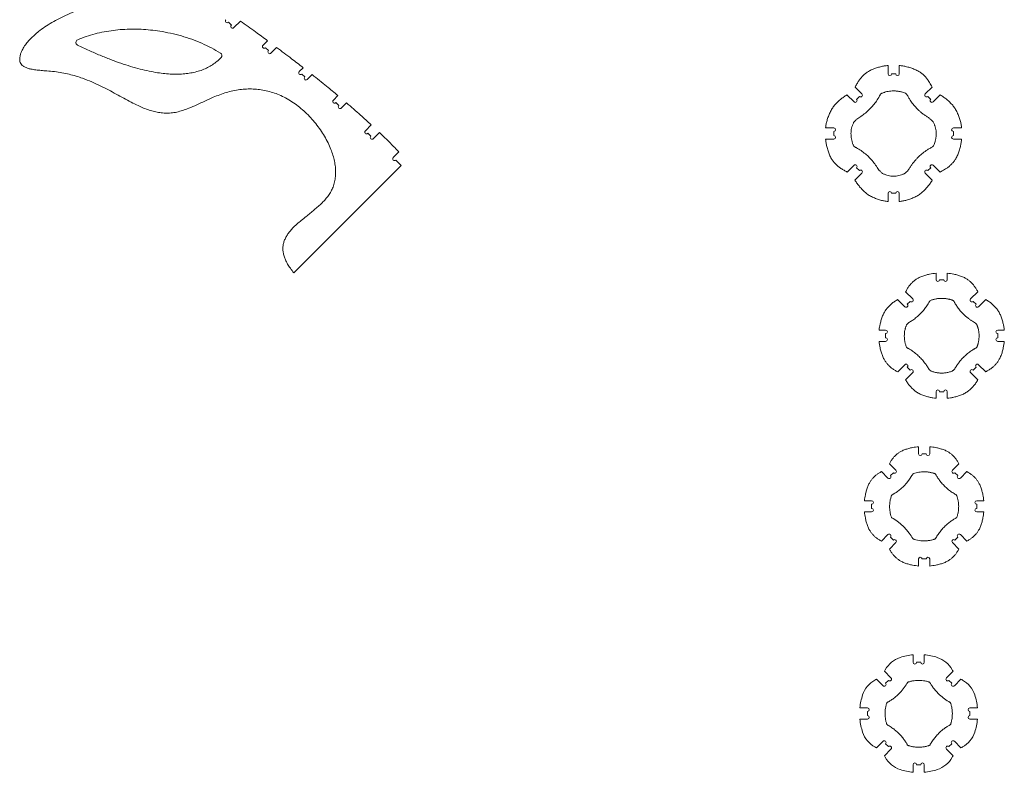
# Model space of a CAD drawing. Header units: millimetres. Extents: x -1072 to 1309, y -2665 to 2883.
# Tile 1 of 7: x -982 to 686, y -2665 to -1390. Entities that reach past the tile are written whole.
import ezdxf

# ---------------------------------------------------------------- set-up
doc = ezdxf.new("R2010")
doc.units = ezdxf.units.MM

msp = doc.modelspace()

# ---------------------------------------------------------------- linework, layer by layer
at = {"color": 7, "linetype": 'Continuous', "lineweight": 15}
for p, q in [((-623.295, -1399.637), (-628.245, -1394.687)), ((-607.873, -1392.7), (-619.053, -1403.88)), ((-569.655, -1433.678), (-562.022, -1426.045)), ((-560.463, -1442.87), (-565.412, -1437.921)), ((-546.598, -1437.491), (-556.22, -1447.113)), ((-508.198, -1478.287), (-501.609, -1471.698)), ((-499.006, -1487.479), (-503.955, -1482.53)), ((-486.539, -1483.498), (-494.763, -1491.722)), ((488.646, -1467.978), (488.646, -1482.003)), ((494.646, -1482.003), (501.646, -1482.003)), ((507.646, -1482.003), (507.646, -1467.978)), ((444.513, -1516.143), (432.847, -1504.477)), ((563.446, -1504.477), (551.78, -1516.143)), ((-450.549, -1526.704), (-442.833, -1518.988)), ((-441.357, -1535.896), (-446.306, -1530.946)), ((-428.281, -1531.306), (-437.114, -1540.139)), ((419.168, -1517.668), (431.078, -1529.578)), ((435.321, -1525.335), (440.27, -1520.385)), ((556.022, -1520.385), (560.972, -1525.335)), ((565.215, -1529.578), (577.124, -1517.668)), ((-396.365, -1578.586), (-386.356, -1568.577)), ((-387.172, -1587.778), (-392.122, -1582.828)), ((-372.498, -1581.589), (-382.93, -1592.021)), ((396.938, -1573.711), (382.944, -1573.711)), ((396.938, -1586.711), (396.938, -1579.711)), ((613.349, -1573.711), (599.354, -1573.711)), ((599.354, -1579.711), (599.354, -1586.711)), ((382.913, -1592.711), (396.938, -1592.711)), ((599.354, -1592.711), (613.38, -1592.711)), ((-349.101, -1623.953), (-339.48, -1614.332)), ((-335.666, -1637.388), (-344.859, -1628.196)), ((-335.666, -1637.388), (-517.419, -1819.141)), ((431.078, -1636.844), (419.412, -1648.51)), ((432.603, -1662.189), (444.513, -1650.279)), ((440.27, -1646.037), (435.321, -1641.087)), ((551.78, -1650.279), (563.689, -1662.189)), ((560.972, -1641.087), (556.022, -1646.037)), ((576.88, -1648.51), (565.215, -1636.844)), ((488.646, -1684.419), (488.646, -1698.414)), ((501.646, -1684.419), (494.646, -1684.419)), ((507.646, -1698.414), (507.646, -1684.419)), ((570.072, -1819.591), (570.072, -1830.718)), ((576.072, -1830.718), (583.072, -1830.718)), ((589.072, -1830.718), (589.072, -1819.591)), ((504.92, -1864.39), (517.12, -1876.589)), ((530.555, -1863.155), (518.464, -1851.064)), ((640.68, -1851.064), (628.589, -1863.155)), ((642.024, -1876.589), (654.224, -1864.389)), ((521.362, -1872.347), (526.312, -1867.397)), ((632.832, -1867.397), (637.782, -1872.347)), ((484.683, -1916.107), (473.575, -1916.107)), ((685.569, -1916.107), (674.461, -1916.107)), ((484.683, -1929.107), (484.683, -1922.107)), ((674.461, -1922.107), (674.461, -1929.107)), ((473.556, -1935.107), (484.683, -1935.107)), ((674.461, -1935.107), (685.588, -1935.107)), ((517.12, -1974.624), (505.029, -1986.715)), ((526.312, -1983.817), (521.362, -1978.867)), ((637.782, -1978.867), (632.832, -1983.817)), ((654.115, -1986.715), (642.024, -1974.624)), ((518.355, -2000.259), (530.555, -1988.059)), ((628.589, -1988.059), (640.789, -2000.259)), ((570.072, -2020.495), (570.072, -2031.604)), ((583.072, -2020.495), (576.072, -2020.495)), ((589.072, -2031.604), (589.072, -2020.495)), ((540.339, -2113.49), (540.339, -2125.54)), ((559.339, -2125.54), (559.339, -2113.49)), ((546.339, -2125.54), (553.339, -2125.54)), ((501.973, -2153.248), (490.993, -2142.267)), ((608.686, -2142.267), (597.705, -2153.248)), ((477.531, -2155.675), (488.538, -2166.683)), ((492.781, -2162.44), (497.731, -2157.49)), ((601.948, -2157.49), (606.898, -2162.44)), ((611.14, -2166.683), (622.148, -2155.675)), ((460.83, -2205.049), (448.786, -2205.049)), ((460.83, -2218.049), (460.83, -2211.049)), ((650.892, -2205.049), (638.848, -2205.049)), ((638.848, -2211.049), (638.848, -2218.049)), ((448.781, -2224.049), (460.83, -2224.049)), ((638.848, -2224.049), (650.898, -2224.049)), ((488.538, -2262.415), (477.558, -2273.395)), ((497.731, -2271.607), (492.781, -2266.657)), ((606.898, -2266.657), (601.948, -2271.607)), ((622.121, -2273.395), (611.14, -2262.415)), ((490.966, -2286.857), (501.973, -2275.85)), ((597.705, -2275.85), (608.713, -2286.857)), ((540.339, -2303.558), (540.339, -2315.602)), ((553.339, -2303.558), (546.339, -2303.558)), ((559.339, -2315.602), (559.339, -2303.558)), ((531.133, -2465.788), (531.133, -2478.625)), ((550.133, -2478.625), (550.133, -2465.788)), ((537.133, -2478.625), (544.133, -2478.625)), ((493.715, -2504.983), (482.477, -2493.745)), ((598.789, -2493.745), (587.551, -2504.983)), ((469.042, -2507.18), (480.28, -2518.418)), ((484.522, -2514.175), (489.472, -2509.226)), ((591.794, -2509.226), (596.743, -2514.175)), ((600.986, -2518.418), (612.224, -2507.18)), ((453.922, -2555.836), (441.085, -2555.836)), ((453.922, -2568.836), (453.922, -2561.836)), ((640.181, -2555.836), (627.344, -2555.836)), ((627.344, -2561.836), (627.344, -2568.836)), ((441.085, -2574.836), (453.922, -2574.836)), ((627.344, -2574.836), (640.181, -2574.836)), ((480.28, -2612.254), (469.042, -2623.492)), ((489.472, -2621.447), (484.522, -2616.497)), ((596.743, -2616.497), (591.794, -2621.447)), ((612.224, -2623.492), (600.986, -2612.254)), ((482.477, -2636.927), (493.715, -2625.689)), ((587.551, -2625.689), (598.789, -2636.927)), ((531.133, -2652.047), (531.133, -2664.884)), ((544.133, -2652.047), (537.133, -2652.047)), ((550.133, -2664.884), (550.133, -2652.047))]:
    msp.add_line(p, q, dxfattribs=at)
at = {"color": 7, "linetype": 'Continuous', "lineweight": 15, "flags": 128}
for points in [[(549.839, -2156.07), (547.604, -2156.116), (545.333, -2156.253), (543.08, -2156.482), (540.846, -2156.8), (538.62, -2157.208), (536.325, -2157.726), (534.06, -2158.338), (531.809, -2159.046), (531.809, -2159.046), (531.809, -2159.046), (531.809, -2159.046), (531.808, -2159.046), (531.808, -2159.047), (531.808, -2159.047), (531.807, -2159.047), (531.806, -2159.048), (531.803, -2159.049), (531.797, -2159.051), (531.785, -2159.055), (531.762, -2159.063), (531.718, -2159.078), (531.643, -2159.107), (531.482, -2159.179), (531.176, -2159.355), (530.649, -2159.825), (529.919, -2161.031), (529.214, -2162.255), (525.13, -2168.583), (520.527, -2174.534), (515.429, -2180.078), (510.197, -2184.897), (504.593, -2189.286), (502.302, -2190.883), (499.959, -2192.409), (497.564, -2193.866), (495.237, -2195.397), (494.773, -2195.928), (494.433, -2196.544), (494.286, -2196.972), (494.15, -2197.375), (494.096, -2197.541), (493.985, -2197.883), (493.189, -2200.602), (492.535, -2203.339), (491.653, -2208.914), (491.361, -2214.552)], [(491.361, -2214.552), (491.407, -2216.788), (491.544, -2219.059), (491.773, -2221.311), (492.09, -2223.545), (492.499, -2225.77), (493.017, -2228.065), (493.628, -2230.33), (494.336, -2232.581), (494.336, -2232.581), (494.336, -2232.581), (494.336, -2232.581), (494.336, -2232.581), (494.337, -2232.581), (494.337, -2232.582), (494.337, -2232.582), (494.337, -2232.584), (494.339, -2232.587), (494.341, -2232.593), (494.345, -2232.604), (494.353, -2232.627), (494.368, -2232.67), (494.397, -2232.747), (494.468, -2232.908), (494.644, -2233.214), (495.114, -2233.74), (496.32, -2234.471), (497.544, -2235.175), (503.87, -2239.258), (509.825, -2243.864), (515.369, -2248.963), (520.189, -2254.195), (524.575, -2259.797), (526.172, -2262.087), (527.698, -2264.43), (529.155, -2266.826), (530.686, -2269.152), (531.217, -2269.617), (531.834, -2269.956), (532.501, -2270.184), (532.501, -2270.184), (532.501, -2270.184), (532.501, -2270.184), (532.502, -2270.184), (532.502, -2270.184), (532.502, -2270.184), (532.503, -2270.184), (532.504, -2270.185), (532.506, -2270.186), (532.511, -2270.188), (532.522, -2270.191), (532.542, -2270.198), (532.583, -2270.211), (532.664, -2270.239), (532.831, -2270.293), (533.172, -2270.404), (538.627, -2271.853), (544.202, -2272.735), (549.839, -2273.027)]]:
    msp.add_lwpolyline(points, dxfattribs=at)
at = {"color": 7, "linetype": 'Continuous', "lineweight": 15}
for centre, radius, start, end in [((-630.367, -1392.566), 3, 135, 315), ((-621.174, -1401.758), 3, 135, 315), ((-881.514, -1428.978), 5, 112.85267, 244.279848), ((-567.534, -1435.799), 3, 135, 315), ((-644.225, -1451.23), 5, 315.689068, 58.288014), ((-558.341, -1444.992), 3, 135, 315), ((-506.077, -1480.408), 3, 135, 315), ((491.646, -1482.003), 3, 180, 0), ((504.646, -1482.003), 3, 180, 0), ((-496.884, -1489.601), 3, 135, 315), ((442.392, -1518.264), 3, 225, 45), ((553.901, -1518.264), 3, 135, 315), ((-448.428, -1528.825), 3, 135, 315), ((433.199, -1527.457), 3, 225, 45), ((563.093, -1527.457), 3, 135, 315), ((-439.235, -1538.018), 3, 135, 315), ((-394.243, -1580.707), 3, 135, 315), ((396.938, -1576.711), 3, 270, 90), ((599.354, -1576.711), 3, 90, 270), ((-385.051, -1589.899), 3, 135, 315), ((396.938, -1589.711), 3, 270, 90), ((599.354, -1589.711), 3, 90, 270), ((-346.98, -1626.075), 3, 135, 315), ((433.199, -1638.966), 3, 315, 135), ((442.392, -1648.158), 3, 315, 135), ((553.901, -1648.158), 3, 45, 225), ((563.093, -1638.966), 3, 45, 225), ((491.646, -1684.419), 3, 0, 180), ((504.646, -1684.419), 3, 0, 180), ((573.072, -1830.718), 3, 180, 360), ((586.072, -1830.718), 3, 180, 0), ((528.433, -1865.276), 3, 225, 45), ((630.711, -1865.276), 3, 135, 315), ((519.241, -1874.468), 3, 225, 45), ((639.903, -1874.468), 3, 135, 315), ((484.683, -1919.107), 3, 270, 90), ((674.461, -1919.107), 3, 90, 270), ((484.683, -1932.107), 3, 270, 90), ((674.461, -1932.107), 3, 90, 270), ((519.241, -1976.745), 3, 315, 135), ((528.433, -1985.938), 3, 315, 135), ((630.711, -1985.938), 3, 45, 225), ((639.903, -1976.745), 3, 45, 225), ((573.072, -2020.495), 3, 0, 180), ((586.072, -2020.495), 3, 0, 180), ((543.339, -2125.54), 3, 180, 0), ((556.339, -2125.54), 3, 180, 0), ((490.66, -2164.561), 3, 225, 45), ((499.852, -2155.369), 3, 225, 45), ((599.827, -2155.369), 3, 135, 315), ((609.019, -2164.561), 3, 135, 315), ((460.83, -2208.049), 3, 270, 90), ((638.848, -2208.049), 3, 90, 270), ((460.83, -2221.049), 3, 270, 90), ((638.848, -2221.049), 3, 90, 270), ((490.66, -2264.536), 3, 315, 135), ((609.019, -2264.536), 3, 45, 225), ((499.852, -2273.728), 3, 315, 135), ((599.827, -2273.728), 3, 45, 225), ((543.339, -2303.558), 3, 0, 180), ((556.339, -2303.558), 3, 0, 180), ((540.633, -2565.336), 100, 95.45132, 108.381025), ((540.633, -2565.336), 100, 71.618975, 84.54868), ((523.29, -2513.142), 45, 108.381025, 150.8912), ((534.133, -2478.625), 3, 180, 0), ((547.133, -2478.625), 3, 180, 0), ((557.976, -2513.142), 45, 29.1088, 71.618975), ((444.657, -2469.36), 45, 327.187474, 330.8912), ((636.609, -2469.36), 45, 209.1088, 212.812526), ((488.439, -2547.993), 45, 119.1088, 161.618975), ((444.657, -2469.36), 45, 299.1088, 302.812526), ((482.401, -2516.297), 3, 225, 45), ((491.594, -2507.104), 3, 225, 45), ((589.672, -2507.104), 3, 135, 315), ((598.865, -2516.297), 3, 135, 315), ((636.609, -2469.36), 45, 237.187474, 240.8912), ((592.827, -2547.993), 45, 18.381025, 60.8912), ((540.633, -2565.336), 100, 161.618975, 174.54868), ((540.633, -2565.336), 100, 5.45132, 18.381025), ((453.922, -2558.836), 3, 270, 90), ((627.344, -2558.836), 3, 90, 270), ((540.633, -2565.336), 100, 185.45132, 198.381025), ((453.922, -2571.836), 3, 270, 90), ((627.344, -2571.836), 3, 90, 270), ((540.633, -2565.336), 100, 341.618975, 354.54868), ((488.439, -2582.68), 45, 198.381025, 240.8912), ((592.827, -2582.68), 45, 299.1088, 341.618975), ((482.401, -2614.375), 3, 315, 135), ((598.865, -2614.375), 3, 45, 225), ((444.657, -2661.312), 45, 57.187474, 60.8912), ((491.594, -2623.568), 3, 315, 135), ((589.672, -2623.568), 3, 45, 225), ((636.609, -2661.312), 45, 119.1088, 122.812526), ((444.657, -2661.312), 45, 29.1088, 32.812526), ((523.29, -2617.53), 45, 209.1088, 251.618975), ((534.133, -2652.047), 3, 0, 180), ((547.133, -2652.047), 3, 0, 180), ((557.976, -2617.53), 45, 288.381025, 330.8912), ((636.609, -2661.312), 45, 147.187474, 150.8912), ((540.633, -2565.336), 100, 251.618975, 264.54868), ((540.633, -2565.336), 100, 275.45132, 288.381025)]:
    msp.add_arc(centre, radius, start, end, dxfattribs=at)
for points, knots in [([(-517.419, -1819.141), (-519.437, -1816.614), (-523.259, -1811.827), (-527.988, -1804.492), (-531.592, -1797.541), (-534.101, -1790.919), (-535.586, -1784.609), (-536.107, -1778.59), (-535.714, -1772.525), (-534.298, -1766.416), (-531.794, -1760.317), (-528.411, -1754.517), (-524.275, -1748.967), (-518.981, -1743.033), (-512.464, -1736.774), (-504.791, -1730.187), (-497.129, -1724.001), (-489.731, -1718.111), (-482.779, -1712.469), (-476.033, -1706.704), (-469.646, -1700.758), (-463.774, -1694.571), (-458.574, -1688.08), (-454.203, -1681.218), (-450.688, -1673.591), (-448.169, -1665.192), (-446.765, -1656.06), (-446.511, -1646.64), (-447.336, -1637.005), (-449.17, -1627.227), (-451.948, -1617.38), (-455.814, -1606.97), (-460.863, -1596.113), (-467.158, -1584.958), (-474.356, -1574.144), (-482.355, -1563.789), (-491.054, -1554.011), (-500.379, -1544.906), (-510.233, -1536.601), (-520.522, -1529.22), (-531.146, -1522.904), (-542.029, -1517.701), (-553.045, -1513.618), (-564.146, -1510.614), (-575.288, -1508.646), (-586.498, -1507.678), (-597.805, -1507.689), (-609.17, -1508.678), (-620.548, -1510.646), (-631.826, -1513.568), (-642.941, -1517.395), (-655.025, -1522.307), (-667.972, -1528.17), (-681.737, -1534.573), (-694.221, -1540.015), (-705.453, -1544.159), (-715.406, -1546.983), (-725.221, -1548.583), (-734.872, -1548.881), (-744.308, -1548.04), (-753.579, -1546.202), (-762.736, -1543.514), (-771.887, -1540.082), (-782.045, -1535.599), (-793.254, -1529.996), (-805.606, -1523.342), (-818.336, -1516.32), (-831.552, -1509.176), (-845.362, -1502.155), (-859.872, -1495.505), (-873.575, -1490.114), (-886.332, -1485.916), (-898.002, -1482.741), (-910.18, -1480.162), (-922.86, -1478.271), (-934.674, -1477.26), (-945.256, -1476.44), (-954.232, -1475.554), (-961.964, -1474.356), (-968.323, -1472.734), (-973.296, -1470.739), (-977.196, -1468.152), (-979.917, -1464.943), (-981.456, -1461.169), (-981.799, -1456.768), (-981.155, -1451.964), (-979.73, -1446.967), (-977.25, -1441.151), (-973.394, -1434.764), (-968.099, -1427.888), (-961.942, -1421.201), (-954.969, -1414.726), (-946.409, -1407.792), (-936.116, -1400.572), (-924.018, -1393.248), (-910.767, -1386.269), (-896.483, -1379.742), (-881.306, -1373.767), (-865.739, -1368.567), (-849.993, -1364.118), (-839.362, -1361.869), (-834.081, -1360.752)], [0, 0, 0, 0, 0.00936313, 0.01773122, 0.02523103, 0.03200028, 0.03818722, 0.04394707, 0.04943306, 0.0557232, 0.06201994, 0.0684585, 0.07511862, 0.08203378, 0.09146702, 0.10126527, 0.11131735, 0.11998517, 0.12865492, 0.13724421, 0.14568229, 0.15391724, 0.161928, 0.16973567, 0.17741846, 0.18617849, 0.19504167, 0.2040993, 0.21340906, 0.2229975, 0.23286825, 0.24300574, 0.25512836, 0.26750822, 0.28006728, 0.2927195, 0.30537482, 0.31794247, 0.33043347, 0.34266503, 0.35457433, 0.36618162, 0.37755325, 0.38855405, 0.39944526, 0.41027872, 0.42110149, 0.43215333, 0.44327668, 0.45450539, 0.46585823, 0.4772983, 0.49227213, 0.50701528, 0.52127303, 0.53170001, 0.54166681, 0.55119208, 0.56042452, 0.56955486, 0.57857331, 0.58775243, 0.59716647, 0.60685969, 0.61989767, 0.63344863, 0.64749317, 0.66200364, 0.67695826, 0.69235359, 0.70821544, 0.71957879, 0.73123356, 0.74322534, 0.75561143, 0.76833809, 0.77755715, 0.7863532, 0.79445485, 0.80019366, 0.80532662, 0.80991134, 0.81359871, 0.8173436, 0.8215121, 0.82623438, 0.83131884, 0.83651666, 0.84450316, 0.85285115, 0.86161647, 0.87079991, 0.88038635, 0.89350211, 0.90717954, 0.92131895, 0.9368536, 0.95264309, 0.96853451, 0.98437202, 1, 1, 1, 1]), ([(-607.873, -1392.7), (-599.303, -1398.857), (-583.954, -1409.883), (-568.741, -1421.094), (-562.022, -1426.045)], [0, 0, 0, 0, 0.55837599, 1, 1, 1, 1]), ([(-883.456, -1424.371), (-878.658, -1422.472), (-869.03, -1418.661), (-854.057, -1414.278), (-838.745, -1410.818), (-823.128, -1408.359), (-807.39, -1406.86), (-791.607, -1406.288), (-775.856, -1406.6), (-760.115, -1407.773), (-743.469, -1409.914), (-726.029, -1413.192), (-707.951, -1417.784), (-690.34, -1423.461), (-673.336, -1430.221), (-656.998, -1437.921), (-646.703, -1443.975), (-641.597, -1446.977)], [0, 0, 0, 0, 0.06152039, 0.12345933, 0.18584714, 0.24867424, 0.31189803, 0.37431157, 0.43695288, 0.49971836, 0.56249226, 0.63705798, 0.71124254, 0.78482783, 0.85760505, 0.92938329, 1, 1, 1, 1]), ([(-640.648, -1454.723), (-642.922, -1456.912), (-647.462, -1461.281), (-655.151, -1466.845), (-663.425, -1471.62), (-672.348, -1475.542), (-681.896, -1478.627), (-691.867, -1480.829), (-702.224, -1482.211), (-712.946, -1482.828), (-724.225, -1482.707), (-736.062, -1481.849), (-748.977, -1480.188), (-763.013, -1477.619), (-778.207, -1474.05), (-794.098, -1469.566), (-810.686, -1464.166), (-827.974, -1457.852), (-845.958, -1450.616), (-864.655, -1442.493), (-877.239, -1436.534), (-883.684, -1433.483)], [0, 0, 0, 0, 0.0365636, 0.07298462, 0.10970591, 0.14716165, 0.18575965, 0.2258741, 0.26538605, 0.30678741, 0.35029134, 0.39608169, 0.44431614, 0.50119891, 0.56145312, 0.62521265, 0.69259025, 0.76368217, 0.83856941, 0.91732227, 1, 1, 1, 1]), ([(-546.598, -1437.491), (-538.174, -1443.804), (-523.098, -1455.101), (-508.188, -1466.617), (-501.609, -1471.698)], [0, 0, 0, 0, 0.558752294, 1, 1, 1, 1]), ([(-486.539, -1483.498), (-478.317, -1490.034), (-463.627, -1501.714), (-449.19, -1513.707), (-442.833, -1518.988)], [0, 0, 0, 0, 0.55964191, 1, 1, 1, 1]), ([(488.646, -1467.978), (486.552, -1468.235), (482.35, -1468.75), (475.786, -1470.125), (468.986, -1472.05), (462.002, -1474.535), (455.921, -1477.601), (450.828, -1481.093), (446.477, -1484.817), (442.486, -1489.136), (438.857, -1493.99), (436.087, -1499.371), (433.926, -1502.776), (432.847, -1504.477)], [0, 0, 0, 0, 0.09019481, 0.18093231, 0.28642559, 0.39223254, 0.49741919, 0.57656725, 0.65571896, 0.7417926, 0.82760297, 0.91390055, 1, 1, 1, 1]), ([(563.446, -1504.477), (562.64, -1503.27), (561.022, -1500.849), (559.089, -1496.941), (556.595, -1492.888), (553.495, -1488.769), (549.688, -1484.712), (545.463, -1481.092), (540.368, -1477.599), (534.286, -1474.533), (527.304, -1472.049), (520.506, -1470.125), (513.942, -1468.75), (509.74, -1468.235), (507.646, -1467.978)], [0, 0, 0, 0, 0.06196264, 0.12438689, 0.1860796, 0.2652139, 0.34435534, 0.42349138, 0.50263443, 0.60793215, 0.71361443, 0.81907887, 0.90983, 1, 1, 1, 1]), ([(498.146, -1511.003), (496.628, -1511.046), (493.593, -1511.132), (489.072, -1511.791), (485.365, -1512.637), (482.442, -1513.497), (480.295, -1514.252), (478.314, -1514.956), (476.749, -1516.058), (475.573, -1517.317), (474.733, -1518.814), (472.813, -1522.522), (469.338, -1528.203), (463.855, -1535.503), (457.56, -1542.326), (450.49, -1548.575), (444.232, -1553.23), (439.082, -1556.319), (436.304, -1558.524), (434.152, -1560.456), (432.57, -1561.992), (430.963, -1563.587), (429.935, -1565.611), (429.055, -1567.707), (427.97, -1570.548), (426.879, -1574.184), (426.062, -1578.685), (425.98, -1581.72), (425.939, -1583.243)], [0, 0, 0, 0, 0.04161294, 0.08322667, 0.1250069, 0.14582534, 0.16670115, 0.18750711, 0.20310933, 0.21872009, 0.23433263, 0.24996413, 0.33334486, 0.41645775, 0.50000606, 0.58744986, 0.67490819, 0.71345261, 0.75195828, 0.77192614, 0.79272066, 0.81255175, 0.83350166, 0.85431291, 0.87501746, 0.91683173, 0.95826797, 1, 1, 1, 1]), ([(570.354, -1583.243), (570.313, -1581.72), (570.231, -1578.685), (569.413, -1574.185), (568.324, -1570.55), (567.235, -1567.706), (566.361, -1565.607), (565.12, -1563.22), (562.84, -1561.154), (559.858, -1558.322), (555.93, -1555.544), (551.302, -1552.628), (546.931, -1549.355), (542.712, -1545.872), (537.814, -1541.323), (532.455, -1535.522), (528.228, -1529.908), (525.525, -1525.784), (524.044, -1523.339), (522.597, -1520.866), (521.375, -1518.284), (519.867, -1516.265), (517.653, -1514.75), (514.918, -1513.872), (512.029, -1512.939), (509.441, -1512.296), (507.208, -1511.834), (504.959, -1511.469), (502.699, -1511.204), (500.424, -1511.036), (498.906, -1511.014), (498.146, -1511.003)], [0, 0, 0, 0, 0.04173148, 0.08316478, 0.12497551, 0.14563709, 0.16663772, 0.18743721, 0.21867252, 0.24992889, 0.30048641, 0.35004079, 0.40002343, 0.45006054, 0.50004282, 0.58323983, 0.66627809, 0.69241071, 0.71844944, 0.74467894, 0.77089838, 0.79687098, 0.81247557, 0.84370644, 0.87496495, 0.89592192, 0.91674979, 0.93748581, 0.95838198, 0.97915681, 1, 1, 1, 1]), ([(-428.281, -1531.306), (-420.353, -1538.159), (-406.206, -1550.389), (-392.418, -1563.023), (-386.356, -1568.577)], [0, 0, 0, 0, 0.56035316, 1, 1, 1, 1]), ([(419.168, -1517.668), (417.227, -1518.907), (413.362, -1521.373), (407.949, -1525.666), (402.845, -1530.305), (398.025, -1535.264), (393.806, -1540.922), (390.407, -1547.325), (387.585, -1554.174), (385.379, -1560.903), (383.8, -1567.421), (383.229, -1571.615), (382.944, -1573.711)], [0, 0, 0, 0, 0.09954321, 0.19821353, 0.29835315, 0.39778301, 0.49689246, 0.60249439, 0.71041527, 0.8170211, 0.90853601, 1, 1, 1, 1]), ([(613.349, -1573.711), (613.063, -1571.615), (612.492, -1567.421), (610.918, -1560.924), (608.713, -1554.185), (605.89, -1547.336), (602.482, -1540.916), (598.267, -1535.264), (593.446, -1530.304), (588.34, -1525.663), (582.928, -1521.371), (579.064, -1518.905), (577.124, -1517.668)], [0, 0, 0, 0, 0.09146798, 0.18298255, 0.28868265, 0.39790341, 0.50310815, 0.6021706, 0.70169536, 0.80185726, 0.90055777, 1, 1, 1, 1]), ([(-372.498, -1581.589), (-366.237, -1587.618), (-355.071, -1598.372), (-344.238, -1609.46), (-339.48, -1614.332)], [0, 0, 0, 0, 0.56070537, 1, 1, 1, 1]), ([(425.939, -1583.243), (425.982, -1584.76), (426.068, -1587.795), (426.726, -1592.313), (427.572, -1596.02), (428.432, -1598.941), (429.186, -1601.087), (429.889, -1603.067), (430.991, -1604.631), (432.25, -1605.807), (433.745, -1606.646), (437.452, -1608.565), (443.129, -1612.038), (450.425, -1617.517), (457.247, -1623.81), (463.497, -1630.881), (468.151, -1637.138), (471.237, -1642.286), (473.439, -1645.059), (475.37, -1647.211), (476.906, -1648.791), (478.5, -1650.398), (480.524, -1651.425), (482.619, -1652.304), (485.458, -1653.388), (489.092, -1654.479), (493.59, -1655.296), (496.624, -1655.378), (498.146, -1655.419)], [0, 0, 0, 0, 0.0416096, 0.08323294, 0.12500083, 0.14584651, 0.16670956, 0.18750516, 0.20310951, 0.21871799, 0.2343302, 0.24995937, 0.33332472, 0.41642843, 0.49997016, 0.58746525, 0.67503461, 0.71346448, 0.75197947, 0.77194464, 0.79273528, 0.81256772, 0.83353297, 0.85432759, 0.8750272, 0.91683976, 0.95827223, 1, 1, 1, 1]), ([(498.146, -1655.419), (499.669, -1655.378), (502.702, -1655.296), (507.201, -1654.478), (510.834, -1653.39), (513.677, -1652.301), (515.775, -1651.428), (518.16, -1650.187), (520.226, -1647.908), (523.056, -1644.928), (525.833, -1641.002), (528.747, -1636.375), (532.019, -1632.006), (535.501, -1627.789), (540.048, -1622.893), (545.846, -1617.537), (551.457, -1613.311), (555.58, -1610.61), (558.023, -1609.129), (560.495, -1607.683), (563.077, -1606.461), (565.095, -1604.955), (566.609, -1602.741), (567.486, -1600.008), (568.419, -1597.119), (569.061, -1594.533), (569.524, -1592.301), (569.889, -1590.053), (570.153, -1587.794), (570.321, -1585.52), (570.343, -1584.003), (570.354, -1583.243)], [0, 0, 0, 0, 0.04173148, 0.0831644, 0.12497474, 0.1456376, 0.16663726, 0.18743616, 0.21867236, 0.24992959, 0.30045814, 0.35004003, 0.40002376, 0.45006082, 0.50004302, 0.58324082, 0.66627788, 0.69241157, 0.71844973, 0.74467955, 0.77089944, 0.79687065, 0.81247611, 0.84370611, 0.87496577, 0.89592071, 0.91674908, 0.93748644, 0.95838191, 0.97915737, 1, 1, 1, 1]), ([(382.913, -1592.711), (383.17, -1594.806), (383.685, -1599.007), (385.06, -1605.572), (386.985, -1612.372), (389.47, -1619.355), (392.536, -1625.437), (396.028, -1630.529), (399.752, -1634.88), (404.071, -1638.872), (408.926, -1642.501), (414.306, -1645.27), (417.712, -1647.431), (419.412, -1648.51)], [0, 0, 0, 0, 0.09019619, 0.18093171, 0.2864279, 0.3922329, 0.49741919, 0.57656698, 0.65571971, 0.7417895, 0.82760232, 0.9138994, 1, 1, 1, 1]), ([(576.88, -1648.51), (578.087, -1647.704), (580.508, -1646.086), (584.416, -1644.154), (588.47, -1641.66), (592.588, -1638.56), (596.646, -1634.753), (600.266, -1630.528), (603.759, -1625.433), (606.824, -1619.351), (609.308, -1612.369), (611.233, -1605.571), (612.608, -1599.007), (613.123, -1594.805), (613.379, -1592.711)], [0, 0, 0, 0, 0.0619616, 0.1243841, 0.18607869, 0.26521521, 0.34435532, 0.42349231, 0.50263283, 0.60793337, 0.71361324, 0.81907747, 0.90983042, 1, 1, 1, 1]), ([(432.603, -1662.189), (433.842, -1664.13), (436.308, -1667.996), (440.601, -1673.409), (445.24, -1678.512), (450.199, -1683.332), (455.858, -1687.551), (462.26, -1690.95), (469.109, -1693.773), (475.839, -1695.978), (482.356, -1697.557), (486.55, -1698.128), (488.646, -1698.414)], [0, 0, 0, 0, 0.09954641, 0.19821686, 0.29835263, 0.39778246, 0.49689211, 0.60249236, 0.71041533, 0.81702152, 0.90853589, 1, 1, 1, 1]), ([(507.646, -1698.414), (509.743, -1698.128), (513.937, -1697.557), (520.434, -1695.983), (527.173, -1693.778), (534.022, -1690.954), (540.442, -1687.547), (546.094, -1683.332), (551.054, -1678.511), (555.695, -1673.405), (559.987, -1667.993), (562.452, -1664.128), (563.689, -1662.189)], [0, 0, 0, 0, 0.09146769, 0.18298303, 0.28868311, 0.39790225, 0.50310916, 0.60217158, 0.70169645, 0.80185462, 0.9005554, 1, 1, 1, 1]), ([(570.072, -1819.591), (566.405, -1820.073), (560.466, -1820.852), (552.442, -1822.943), (545.892, -1825.017), (540.143, -1827.629), (535.296, -1830.671), (531.181, -1833.91), (527.406, -1837.647), (523.993, -1841.826), (521.198, -1846.432), (519.376, -1849.52), (518.464, -1851.064)], [0, 0, 0, 0, 0.17452245, 0.28265958, 0.39129029, 0.49886399, 0.57997948, 0.66109339, 0.74582666, 0.83050343, 0.91526916, 1, 1, 1, 1]), ([(640.68, -1851.064), (639.732, -1849.448), (637.841, -1846.223), (634.967, -1841.575), (631.579, -1837.483), (627.903, -1833.863), (623.848, -1830.671), (619, -1827.629), (613.252, -1825.018), (606.702, -1822.943), (598.68, -1820.853), (592.739, -1820.073), (589.072, -1819.591)], [0, 0, 0, 0, 0.08854658, 0.17668197, 0.25779062, 0.33890604, 0.42001521, 0.50113199, 0.6087829, 0.71725226, 0.82547822, 1, 1, 1, 1]), ([(504.92, -1864.39), (503.128, -1865.468), (499.54, -1867.627), (494.535, -1871.458), (489.949, -1875.796), (485.817, -1880.565), (482.231, -1885.972), (479.409, -1892.034), (477.176, -1898.531), (475.461, -1904.747), (474.256, -1910.612), (473.801, -1914.28), (473.575, -1916.107)], [0, 0, 0, 0, 0.09935985, 0.19886932, 0.29889451, 0.39892069, 0.49815938, 0.6062114, 0.71572475, 0.82441231, 0.91251479, 1, 1, 1, 1]), ([(579.572, -1862.303), (578.768, -1862.314), (577.151, -1862.336), (574.732, -1862.512), (572.321, -1862.79), (569.926, -1863.175), (567.518, -1863.675), (565.088, -1864.279), (562.696, -1865.047), (560.554, -1865.655), (559.143, -1866.924), (558.447, -1868.279), (556.626, -1871.503), (553.489, -1876.506), (548.563, -1882.927), (543.09, -1888.872), (537.109, -1894.308), (531.976, -1898.199), (527.989, -1900.88), (525.286, -1902.523), (522.597, -1904.211), (520.903, -1905.893), (519.982, -1907.164), (519.594, -1908.102), (519.164, -1909.287), (518.67, -1910.724), (518.222, -1912.172), (517.406, -1915.089), (516.475, -1919.557), (516.337, -1923.6), (516.268, -1925.622)], [0, 0, 0, 0, 0.024877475, 0.050010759, 0.074974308, 0.099945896, 0.125032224, 0.15107867, 0.177239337, 0.203117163, 0.218691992, 0.234301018, 0.24993105, 0.333402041, 0.416588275, 0.499977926, 0.583026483, 0.666288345, 0.698985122, 0.73160961, 0.764207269, 0.796909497, 0.804716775, 0.812524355, 0.82815222, 0.843782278, 0.859503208, 0.87504238, 0.937521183, 1, 1, 1, 1]), ([(642.876, -1925.622), (642.807, -1923.6), (642.669, -1919.558), (641.758, -1915.189), (641.006, -1912.465), (640.656, -1911.305), (640.279, -1910.146), (639.875, -1909), (639.539, -1908.083), (639.264, -1907.398), (639.015, -1906.956), (638.512, -1906.279), (637.36, -1905.048), (635.055, -1903.065), (631.48, -1901.167), (627.759, -1898.581), (622.473, -1894.669), (616.756, -1889.609), (610.877, -1883.26), (606.372, -1877.466), (603.42, -1872.973), (601.688, -1870.025), (600.808, -1868.5), (600.06, -1866.983), (599.04, -1866.056), (598.138, -1865.598), (597.021, -1865.227), (595.506, -1864.715), (593.561, -1864.162), (591.594, -1863.671), (589.613, -1863.255), (587.621, -1862.912), (585.62, -1862.642), (583.606, -1862.449), (581.588, -1862.325), (580.241, -1862.31), (579.572, -1862.303)], [0, 0, 0, 0, 0.06247159, 0.12494075, 0.13735389, 0.14988501, 0.1624138, 0.17506735, 0.1874532, 0.19264315, 0.197885, 0.20307896, 0.21870043, 0.24992598, 0.2966126, 0.34332345, 0.39003943, 0.5000052, 0.57880095, 0.65741807, 0.72671876, 0.74495693, 0.76313316, 0.78127193, 0.79684495, 0.80464987, 0.81246435, 0.83320178, 0.85413335, 0.87498006, 0.89589476, 0.91672262, 0.93749037, 0.95833093, 0.97930248, 1, 1, 1, 1]), ([(685.569, -1916.107), (685.343, -1914.28), (684.888, -1910.612), (683.683, -1904.747), (681.969, -1898.534), (679.736, -1892.037), (676.916, -1885.976), (673.333, -1880.574), (669.206, -1875.807), (664.624, -1871.471), (659.613, -1867.633), (656.022, -1865.471), (654.224, -1864.389)], [0, 0, 0, 0, 0.08748131, 0.17558797, 0.28430314, 0.39360396, 0.50184984, 0.6010122, 0.70066197, 0.80090696, 0.90036014, 1, 1, 1, 1]), ([(516.268, -1925.622), (516.279, -1926.426), (516.301, -1928.043), (516.477, -1930.461), (516.754, -1932.87), (517.14, -1935.265), (517.64, -1937.673), (518.244, -1940.102), (519.012, -1942.494), (519.619, -1944.635), (520.889, -1946.046), (522.244, -1946.742), (525.468, -1948.563), (530.47, -1951.7), (536.889, -1956.625), (542.832, -1962.096), (548.266, -1968.076), (552.156, -1973.206), (554.835, -1977.191), (556.479, -1979.893), (558.165, -1982.582), (559.848, -1984.276), (561.118, -1985.198), (562.525, -1985.777), (564.669, -1986.522), (568.543, -1987.673), (573.509, -1988.702), (577.551, -1988.841), (579.572, -1988.911)], [0, 0, 0, 0, 0.02489577, 0.05002034, 0.07496373, 0.09993166, 0.12503927, 0.15108757, 0.17722302, 0.20313041, 0.21870173, 0.23431349, 0.24994349, 0.33342651, 0.41660638, 0.49999442, 0.58304409, 0.66629098, 0.69898341, 0.73157006, 0.76421549, 0.79691175, 0.80471889, 0.81252714, 0.84378439, 0.87504152, 0.93752076, 1, 1, 1, 1]), ([(579.572, -1988.911), (581.595, -1988.846), (585.64, -1988.717), (591.571, -1987.406), (595.969, -1986.208), (598.682, -1984.806), (600.132, -1983.381), (602.445, -1980.701), (604.802, -1976.195), (608.409, -1971.308), (612.209, -1966.581), (616.704, -1961.754), (621.922, -1956.921), (627.714, -1952.417), (632.206, -1949.465), (635.154, -1947.734), (636.679, -1946.853), (638.196, -1946.105), (639.123, -1945.087), (639.581, -1944.185), (639.867, -1943.321), (640.212, -1942.319), (640.57, -1941.16), (640.905, -1939.995), (641.215, -1938.822), (641.562, -1937.378), (641.924, -1935.662), (642.267, -1933.67), (642.537, -1931.669), (642.73, -1929.655), (642.853, -1927.637), (642.868, -1926.291), (642.876, -1925.622)], [0, 0, 0, 0, 0.062472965, 0.124945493, 0.187430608, 0.202985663, 0.218609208, 0.249831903, 0.31233874, 0.374852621, 0.437541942, 0.499952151, 0.578750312, 0.657362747, 0.726668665, 0.744911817, 0.763114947, 0.781234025, 0.796806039, 0.804613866, 0.812427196, 0.824927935, 0.837428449, 0.849929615, 0.862442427, 0.87496745, 0.895873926, 0.916704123, 0.937489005, 0.958329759, 0.979306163, 1, 1, 1, 1]), ([(473.556, -1935.107), (474.038, -1938.774), (474.817, -1944.713), (476.908, -1952.737), (478.982, -1959.286), (481.594, -1965.036), (484.636, -1969.883), (487.876, -1973.998), (491.612, -1977.773), (495.791, -1981.186), (500.397, -1983.98), (503.485, -1985.803), (505.029, -1986.715)], [0, 0, 0, 0, 0.17452532, 0.28266076, 0.39128877, 0.49886553, 0.57998178, 0.66109395, 0.74582698, 0.83050231, 0.91526619, 1, 1, 1, 1]), ([(654.115, -1986.715), (655.731, -1985.767), (658.955, -1983.875), (663.604, -1981.002), (667.696, -1977.613), (671.315, -1973.938), (674.508, -1969.883), (677.55, -1965.035), (680.161, -1959.286), (682.236, -1952.737), (684.326, -1944.714), (685.106, -1938.774), (685.588, -1935.107)], [0, 0, 0, 0, 0.088544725, 0.176681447, 0.257789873, 0.338903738, 0.420012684, 0.501131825, 0.608782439, 0.717251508, 0.825478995, 1, 1, 1, 1]), ([(518.355, -2000.259), (519.433, -2002.051), (521.592, -2005.638), (525.423, -2010.644), (529.761, -2015.23), (534.53, -2019.362), (539.937, -2022.947), (545.999, -2025.77), (552.496, -2028.003), (558.712, -2029.718), (564.577, -2030.923), (568.245, -2031.377), (570.072, -2031.604)], [0, 0, 0, 0, 0.09936372, 0.19887327, 0.29889715, 0.39892197, 0.49816024, 0.60621144, 0.71572425, 0.82441421, 0.91251898, 1, 1, 1, 1]), ([(589.072, -2031.604), (590.899, -2031.377), (594.567, -2030.923), (600.432, -2029.718), (606.644, -2028.004), (613.142, -2025.771), (619.203, -2022.95), (624.605, -2019.368), (629.372, -2015.241), (633.708, -2010.659), (637.546, -2005.648), (639.708, -2002.057), (640.789, -2000.259)], [0, 0, 0, 0, 0.08747943, 0.17558633, 0.2843023, 0.39360279, 0.50185067, 0.60101069, 0.7006634, 0.80090592, 0.90036087, 1, 1, 1, 1]), ([(540.339, -2113.49), (536.953, -2113.914), (531.389, -2114.61), (523.803, -2116.46), (517.489, -2118.325), (511.92, -2120.697), (507.202, -2123.507), (503.222, -2126.49), (499.575, -2129.915), (496.3, -2133.725), (493.511, -2137.911), (491.835, -2140.809), (490.993, -2142.267)], [0, 0, 0, 0, 0.17066152, 0.28042705, 0.39047381, 0.50004556, 0.5824182, 0.66478942, 0.74860147, 0.83240675, 0.9157049, 1, 1, 1, 1]), ([(608.686, -2142.267), (607.834, -2140.792), (606.13, -2137.842), (603.313, -2133.638), (600.039, -2129.852), (596.432, -2126.471), (592.475, -2123.505), (587.761, -2120.698), (582.192, -2118.329), (575.879, -2116.46), (568.29, -2114.611), (562.725, -2113.914), (559.339, -2113.49)], [0, 0, 0, 0, 0.08528042, 0.170532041, 0.252900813, 0.335273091, 0.417619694, 0.499972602, 0.609379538, 0.719543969, 0.829346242, 1, 1, 1, 1]), ([(477.531, -2155.675), (476.071, -2156.526), (473.153, -2158.226), (469.026, -2161.103), (465.279, -2164.394), (461.902, -2168.011), (458.925, -2171.958), (456.107, -2176.658), (453.723, -2182.213), (451.822, -2188.515), (449.93, -2196.1), (449.219, -2201.664), (448.786, -2205.049)], [0, 0, 0, 0, 0.084673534, 0.169316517, 0.251791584, 0.334266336, 0.417034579, 0.499208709, 0.608487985, 0.719071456, 0.829087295, 1, 1, 1, 1]), ([(608.318, -2214.552), (608.263, -2212.669), (608.154, -2208.904), (607.401, -2204.408), (606.633, -2201.041), (605.947, -2198.795), (605.491, -2196.789), (604.503, -2195.33), (603.32, -2194.537), (600.305, -2192.872), (595.706, -2189.839), (589.73, -2185.252), (584.277, -2180.246), (579.348, -2174.916), (575.129, -2169.536), (572.131, -2165.065), (570.41, -2162.164), (569.588, -2160.748), (569.152, -2159.886), (568.608, -2159.407), (568.2, -2159.169), (567.759, -2159.003), (567.199, -2158.825), (564.958, -2158.107), (562.17, -2157.397), (558.837, -2156.785), (556.597, -2156.467), (554.343, -2156.238), (552.088, -2156.098), (550.584, -2156.08), (549.839, -2156.07)], [0, 0, 0, 0, 0.06249628, 0.12497422, 0.15098004, 0.17707917, 0.20311322, 0.21862662, 0.23420448, 0.2498321, 0.33322956, 0.41657868, 0.4999079, 0.57870844, 0.65740751, 0.7267081, 0.75738273, 0.76928837, 0.7812463, 0.78904286, 0.79295036, 0.79685469, 0.80466863, 0.81248294, 0.87497591, 0.90002533, 0.92500914, 0.9500638, 0.9752573, 1, 1, 1, 1]), ([(650.892, -2205.049), (650.46, -2201.664), (649.749, -2196.1), (647.857, -2188.514), (645.955, -2182.212), (643.571, -2176.657), (640.754, -2171.958), (637.764, -2167.994), (634.354, -2164.347), (630.585, -2161.049), (626.469, -2158.193), (623.589, -2156.515), (622.148, -2155.675)], [0, 0, 0, 0, 0.17090879, 0.28093286, 0.39157554, 0.50079208, 0.58295631, 0.66573453, 0.74929142, 0.83287927, 0.91637925, 1, 1, 1, 1]), ([(549.839, -2273.027), (551.722, -2272.971), (555.487, -2272.858), (561.074, -2271.95), (565.062, -2270.861), (567.523, -2270.086), (568.401, -2269.717), (569.181, -2269.002), (569.858, -2268.033), (571.512, -2265.008), (574.553, -2260.419), (579.137, -2254.441), (584.144, -2248.988), (589.473, -2244.06), (594.854, -2239.84), (599.324, -2236.843), (602.235, -2235.114), (603.652, -2234.295), (604.509, -2233.851), (605.066, -2233.235), (605.447, -2232.368), (605.908, -2230.788), (606.576, -2228.531), (607.16, -2225.958), (607.603, -2223.55), (607.922, -2221.311), (608.15, -2219.056), (608.29, -2216.801), (608.309, -2215.298), (608.318, -2214.552)], [0, 0, 0, 0, 0.062503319, 0.124982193, 0.187473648, 0.199463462, 0.210859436, 0.218669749, 0.234242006, 0.249871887, 0.333204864, 0.416622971, 0.499902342, 0.578705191, 0.657455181, 0.726739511, 0.75730052, 0.769784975, 0.781236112, 0.789033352, 0.796826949, 0.812454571, 0.843703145, 0.874970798, 0.900011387, 0.924999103, 0.950066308, 0.975253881, 1, 1, 1, 1]), ([(448.781, -2224.049), (449.205, -2227.435), (449.901, -2232.999), (451.75, -2240.585), (453.616, -2246.899), (455.988, -2252.469), (458.797, -2257.186), (461.781, -2261.167), (465.206, -2264.813), (469.016, -2268.088), (473.202, -2270.877), (476.1, -2272.553), (477.558, -2273.395)], [0, 0, 0, 0, 0.170662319, 0.280427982, 0.390476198, 0.500044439, 0.582418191, 0.664791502, 0.748602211, 0.832406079, 0.915706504, 1, 1, 1, 1]), ([(622.121, -2273.395), (623.596, -2272.543), (626.546, -2270.84), (630.75, -2268.022), (634.536, -2264.748), (637.917, -2261.141), (640.883, -2257.184), (643.69, -2252.47), (646.06, -2246.901), (647.928, -2240.588), (649.778, -2232.999), (650.474, -2227.435), (650.898, -2224.049)], [0, 0, 0, 0, 0.08528221, 0.17053062, 0.25289816, 0.33527187, 0.41761855, 0.49997051, 0.6093773, 0.71954373, 0.82934609, 1, 1, 1, 1]), ([(490.966, -2286.857), (491.816, -2288.317), (493.516, -2291.235), (496.394, -2295.362), (499.685, -2299.109), (503.302, -2302.486), (507.249, -2305.463), (511.949, -2308.281), (517.504, -2310.665), (523.806, -2312.566), (531.391, -2314.458), (536.955, -2315.169), (540.339, -2315.602)], [0, 0, 0, 0, 0.08467615, 0.16931901, 0.25179395, 0.33426723, 0.41703694, 0.49921096, 0.60848825, 0.71907156, 0.82908724, 1, 1, 1, 1]), ([(559.339, -2315.602), (562.724, -2315.169), (568.288, -2314.458), (575.874, -2312.566), (582.177, -2310.665), (587.731, -2308.28), (592.43, -2305.463), (596.394, -2302.473), (600.041, -2299.063), (603.339, -2295.294), (606.195, -2291.179), (607.873, -2288.298), (608.713, -2286.857)], [0, 0, 0, 0, 0.170910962, 0.280932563, 0.391577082, 0.500791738, 0.582955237, 0.665732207, 0.749291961, 0.832878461, 0.916377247, 1, 1, 1, 1]), ([(540.633, -2509.279), (538.858, -2509.312), (535.308, -2509.377), (530.021, -2510.124), (526.082, -2510.997), (523.534, -2511.793), (522.404, -2512.073), (521.748, -2512.733), (521.329, -2513.548), (519.078, -2517.275), (514.718, -2523.753), (508.277, -2530.962), (502.168, -2536.562), (496.914, -2540.649), (492.559, -2543.564), (489.733, -2545.222), (488.356, -2546.033), (487.508, -2546.426), (486.893, -2546.986), (486.62, -2547.635), (486.413, -2548.296), (485.699, -2550.502), (484.727, -2554.32), (483.835, -2559.805), (483.7, -2563.496), (483.633, -2565.336)], [0, 0, 0, 0, 0.06075418, 0.12149321, 0.18273298, 0.19819492, 0.21360033, 0.22134289, 0.22919087, 0.24491192, 0.37054419, 0.4959542, 0.57503893, 0.65419222, 0.72372248, 0.75438213, 0.76643191, 0.77846531, 0.78628462, 0.79419973, 0.80218146, 0.81010054, 0.87356648, 0.93698015, 1, 1, 1, 1]), ([(597.633, -2565.336), (597.566, -2563.496), (597.431, -2559.804), (596.539, -2554.325), (595.537, -2550.377), (594.745, -2547.973), (594.46, -2547.067), (593.675, -2546.356), (592.625, -2545.884), (588.695, -2543.534), (582.173, -2539.249), (574.961, -2532.911), (569.388, -2526.951), (565.354, -2521.892), (562.458, -2517.696), (560.802, -2514.969), (559.99, -2513.642), (559.594, -2512.818), (558.864, -2512.072), (557.731, -2511.793), (555.185, -2510.996), (551.244, -2510.124), (545.958, -2509.377), (542.408, -2509.312), (540.633, -2509.279)], [0, 0, 0, 0, 0.063021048, 0.126435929, 0.18990273, 0.201811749, 0.213696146, 0.221515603, 0.237221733, 0.252938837, 0.378350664, 0.503923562, 0.580767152, 0.657652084, 0.725370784, 0.755229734, 0.766951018, 0.778653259, 0.786396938, 0.801801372, 0.817264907, 0.878505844, 0.939247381, 1, 1, 1, 1]), ([(483.633, -2565.336), (483.681, -2567.126), (483.776, -2570.704), (484.573, -2576.029), (485.487, -2579.993), (486.311, -2582.556), (486.603, -2583.692), (487.273, -2584.349), (488.099, -2584.763), (490.817, -2586.376), (495.382, -2589.26), (501.24, -2593.785), (506.608, -2598.675), (511.464, -2603.891), (515.629, -2609.153), (518.606, -2613.519), (520.301, -2616.355), (521.131, -2617.737), (521.534, -2618.588), (522.103, -2619.203), (522.76, -2619.473), (523.428, -2619.677), (525.659, -2620.377), (529.516, -2621.326), (535.054, -2622.179), (538.777, -2622.284), (540.633, -2622.336)], [0, 0, 0, 0, 0.060747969, 0.121481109, 0.182714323, 0.198176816, 0.213578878, 0.221322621, 0.229169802, 0.244887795, 0.328697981, 0.412381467, 0.49600063, 0.575076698, 0.65422334, 0.723749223, 0.754404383, 0.766452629, 0.778486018, 0.786304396, 0.794217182, 0.802199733, 0.810118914, 0.873579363, 0.936986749, 1, 1, 1, 1]), ([(540.633, -2622.336), (542.489, -2622.284), (546.213, -2622.179), (551.745, -2621.326), (555.733, -2620.348), (558.164, -2619.571), (559.08, -2619.291), (559.803, -2618.504), (560.288, -2617.451), (562.053, -2614.558), (564.96, -2610.014), (569.533, -2604.195), (574.422, -2598.913), (579.575, -2594.181), (584.708, -2590.155), (588.963, -2587.271), (591.727, -2585.624), (593.071, -2584.817), (593.906, -2584.425), (594.664, -2583.695), (594.955, -2582.555), (595.779, -2579.994), (596.692, -2576.028), (597.49, -2570.704), (597.585, -2567.126), (597.633, -2565.336)], [0, 0, 0, 0, 0.06301311, 0.12642305, 0.18988472, 0.20179413, 0.21367571, 0.22149424, 0.23719862, 0.25291454, 0.33655876, 0.42029381, 0.50396879, 0.58080531, 0.65768492, 0.7253952, 0.75525326, 0.76697354, 0.77867251, 0.78641735, 0.80181971, 0.8172825, 0.87851658, 0.93925356, 1, 1, 1, 1])]:
    msp.add_open_spline(points, degree=3, knots=knots, dxfattribs=at)

doc.saveas('drawing.dxf')
